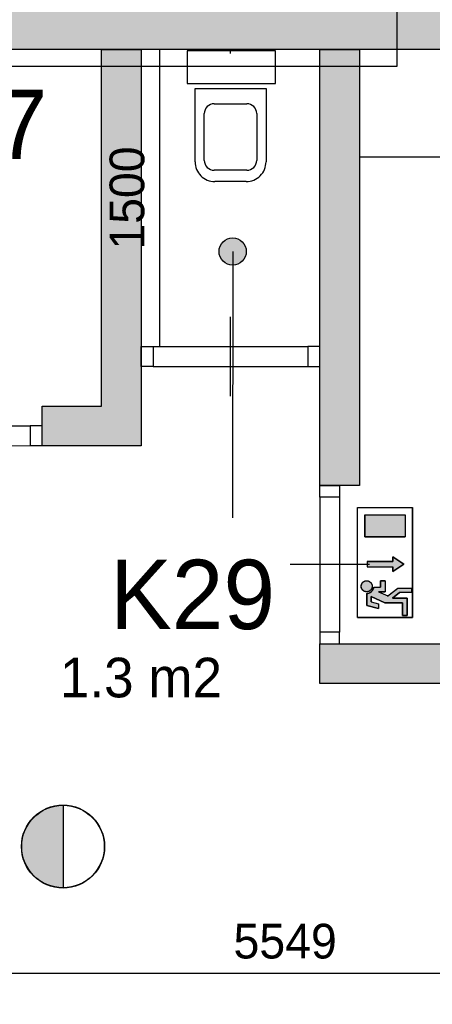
# Model space of a CAD drawing. Extents: x 319440 to 414317, y 3650 to 109188.
# Tile 41 of 46: x 366408 to 368488, y 86300 to 91269. Entities that reach past the tile are written whole.
import ezdxf

# ---------------------------------------------------------------- set-up
doc = ezdxf.new("R2010")
doc.units = 0
doc.header["$MEASUREMENT"] = 0
doc.header["$PDMODE"] = 35
doc.header["$PDSIZE"] = -0.5
doc.layers.get('0').update_dxf_attribs({"linetype": 'CONTINUOUS'})
doc.layers.get('DEFPOINTS').update_dxf_attribs({"linetype": 'CONTINUOUS'})
for name, color, linetype in [('AL22----_BINNENWAND', 252, 'CONTINUOUS'), ('AL32----_BINNENKOZIJN', 252, 'CONTINUOUS'), ('AL74----_INRSANITAIR', 252, 'CONTINUOUS'), ('AM$1A---_MAATVOERING', 252, 'CONTINUOUS'), ('Brandweer', 252, 'CONTINUOUS'), ('brandweer NIEUW', 252, 'CONTINUOUS'), ('LAYER01', 252, 'CONTINUOUS'), ('M2', 252, 'CONTINUOUS'), ('OMPARTIMENTERING', 252, 'CONTINUOUS')]:
    doc.layers.add(name, color=color, linetype=linetype)
doc.styles.add('B-01', font='b-gbp')
doc.dimstyles.new('BBA_STAND', dxfattribs={"dimtxt": 175, "dimasz": 1, "dimexe": 1, "dimexo": 0.001, "dimgap": 75, "dimtad": 1, "dimdec": 0, "dimzin": 0, "dimdsep": 46, "dimtxsty": 'B-01', "dimblk": 'NONE', "dimblk1": 'NONE', "dimblk2": 'PIJL1', "dimcen": 1, "dimse1": 1, "dimse2": 1, "dimclrd": 256, "dimclre": 1, "dimclrt": 256, "dimadec": 0, "dimazin": 0, "dimtfac": 1, "dimtdec": 0, "dimtmove": 0, "dimatfit": 0, "dimldrblk": 'PIJL1', "dimfxl": 1, "dimtolj": 1, "dimtzin": 0, "dimarcsym": 0})

# ---------------------------------------------------------------- blocks, each defined once
blk = doc.blocks.new('*D43')
at = {"layer": 'AM$1A---_MAATVOERING', "lineweight": -2, "transparency": 16777216}
blk.add_line((368120.4, 90577), (371318.2, 90577), dxfattribs=at)
at = {"layer": 'DEFPOINTS', "color": 0, "transparency": 16777216}
for p in [(368120.4, 90732), (371318.2, 90732), (371318.2, 90577)]:
    blk.add_point(p, dxfattribs=at)
at = {"layer": 'AM$1A---_MAATVOERING', "transparency": 16777216, "insert": (369719.3, 90739.5), "char_height": 175, "attachment_point": 5, "style": 'B-01'}
blk.add_mtext('\\A1;3198', dxfattribs=at)
blk = doc.blocks.new('_None')
blk = doc.blocks.new('PIJL1')
at = {"color": 1, "linetype": 'ByBlock'}
blk.add_line((0, 82.6), (0, -82.6), dxfattribs=at)
blk.add_solid([(-100, 16.7), (-100, -16.7), (0, 0)], dxfattribs=at)
blk = doc.blocks.new('*D56')
at = {"layer": 'AM$1A---_MAATVOERING', "lineweight": -2, "transparency": 16777216}
blk.add_line((367112, 91119), (367112, 89619), dxfattribs=at)
at = {"layer": 'DEFPOINTS', "color": 0, "transparency": 16777216}
for p in [(367020.4, 91119), (367020.4, 89619), (367112, 89619)]:
    blk.add_point(p, dxfattribs=at)
at = {"layer": 'AM$1A---_MAATVOERING', "transparency": 16777216, "insert": (366949.5, 90369), "char_height": 175, "attachment_point": 5, "rotation": 90, "style": 'B-01'}
blk.add_mtext('\\A1;1500', dxfattribs=at)
blk = doc.blocks.new('*D57')
at = {"layer": 'AM$1A---_MAATVOERING', "lineweight": -2, "transparency": 16777216}
blk.add_line((370520.4, 86455), (364971.3, 86455), dxfattribs=at)
at = {"layer": 'DEFPOINTS', "color": 0, "transparency": 16777216}
for p in [(364971.3, 86455), (364971.3, 86300), (370520.4, 86301)]:
    blk.add_point(p, dxfattribs=at)
at = {"layer": 'AM$1A---_MAATVOERING', "transparency": 16777216, "insert": (367745.8, 86617.5), "char_height": 175, "attachment_point": 5, "style": 'B-01'}
blk.add_mtext('\\A1;5549', dxfattribs=at)

msp = doc.modelspace()

# ---------------------------------------------------------------- hatches: boundary and pattern name
at = {"layer": 'AM$1A---_MAATVOERING'}
for points in [[(373120.4, 91119), (373120.4, 91319), (372790.4, 91319), (364370.4, 91319), (364370.4, 91119)], [(367020.4, 89119), (367020.4, 91119), (366820.4, 91119), (366820.4, 89319), (366520.7, 89319), (366520.7, 89119)], [(368120.4, 88919), (368120.4, 91119), (367920.4, 91119), (367920.4, 88919)], [(371318.2, 87919), (371318.2, 88119), (368120.4, 88119), (368120.4, 88120), (368020.4, 88120), (368020.4, 88119), (367920.4, 88119), (367920.4, 87919)]]:
    msp.add_hatch(color=256, dxfattribs=at).paths.add_polyline_path(points)
at = {"layer": 'Brandweer'}
h = msp.add_hatch(color=256, dxfattribs=at)
h.paths.add_polyline_path([(368351, 88770.4), (368147.6, 88770.4), (368147.6, 88659.5), (368351, 88659.5)])
h.paths.add_polyline_path([(368289.2, 88558.6), (368289.2, 88535.5), (368159.7, 88535.5), (368159.7, 88507.8), (368289.2, 88507.8), (368289.2, 88484.6), (368344.7, 88521.6)])
h.paths.add_polyline_path([(368322, 88377.4), (368383.4, 88377.4), (368383.4, 88400.5), (368314, 88400.5), (368262.8, 88360.6), (368215.7, 88382), (368249.3, 88382), (368249.3, 88437.5), (368226.2, 88437.5), (368226.2, 88405.2), (368193, 88405.2), (368192.3, 88403.2), (368191.6, 88400.2), (368190.2, 88396.1), (368188.9, 88393.2), (368187.1, 88390.2), (368185.2, 88387.4), (368181.9, 88383.7), (368177.6, 88380.2), (368173.9, 88378), (368170.4, 88376.3), (368166.5, 88374.9), (368162.6, 88374.1), (368156.8, 88373.7), (368156.8, 88312.7), (368216.9, 88297.6), (368216.9, 88321.5), (368179.9, 88330.7), (368179.9, 88357.7), (368248.4, 88326.5), (368337.1, 88326.5), (368337.1, 88261.8), (368360.3, 88261.8), (368360.3, 88349.7), (368286.3, 88349.7)])
h.paths.add_polyline_path([(368184, 88415.1), (368184, 88415.1), (368182.8, 88419.4), (368182.8, 88419.5), (368180.8, 88423.8), (368180.7, 88423.9), (368178.9, 88426.6), (368178.8, 88426.7), (368174.7, 88431), (368174.6, 88431.1), (368170.4, 88433.9), (368170.2, 88434.1), (368167, 88435.6), (368166.8, 88435.7), (368161.3, 88437.1), (368161.1, 88437.2), (368157.8, 88437.5), (368157.5, 88437.5), (368153.6, 88437.3), (368153.3, 88437.3), (368147.8, 88436), (368147.6, 88436), (368143.5, 88434.1), (368143.3, 88434), (368139.9, 88431.8), (368139.7, 88431.6), (368136.5, 88428.7), (368136.4, 88428.6), (368134.7, 88426.6), (368134.6, 88426.4), (368132.9, 88423.9), (368132.8, 88423.7), (368131.8, 88421.9), (368131.8, 88421.7), (368130.2, 88417.7), (368130.2, 88417.6), (368129.1, 88411.5), (368129.1, 88411.4), (368129.6, 88404.1), (368129.7, 88404), (368131.5, 88398.5), (368131.5, 88398.4), (368133.6, 88394.6), (368133.6, 88394.5), (368136.5, 88390.9), (368136.7, 88390.7), (368139, 88388.5), (368139.1, 88388.4), (368142.9, 88385.8), (368143, 88385.7), (368148, 88383.5), (368148.2, 88383.4), (368152.7, 88382.3), (368155.5, 88382.1), (368155.5, 88382.1), (368160, 88382.2), (368160.2, 88382.2), (368162.8, 88382.7), (368162.9, 88382.7), (368167, 88384), (368167.2, 88384), (368170.3, 88385.6), (368170.5, 88385.6), (368174.3, 88388.3), (368177.7, 88391.5), (368177.8, 88391.7), (368180.1, 88394.7), (368180.2, 88394.9), (368181.9, 88398), (368182, 88398.1), (368183.5, 88402.2), (368183.5, 88402.4), (368184.5, 88408.4), (368184.5, 88408.4)])
at = {"layer": 'brandweer NIEUW'}
msp.add_hatch(color=256, dxfattribs=at).paths.add_polyline_path([(366626, 86887.8), (366626, 87304.2, 1)])
at = {"layer": 'LAYER01'}
msp.add_hatch(color=256, dxfattribs=at).paths.add_polyline_path([(367481.3, 90030.1, 1), (367481.3, 90167.7, 1)])

# ---------------------------------------------------------------- linework, layer by layer
at = {"layer": 'AL22----_BINNENWAND'}
for points in [[(373120.4, 91119), (364370.4, 91119)], [(366820.4, 89319), (366820.4, 91119)], [(366820.4, 91119), (367020.4, 91119)], [(367020.4, 91119), (367020.4, 89119)], [(367920.4, 88919), (367920.4, 91119)], [(367920.4, 91119), (368120.4, 91119)], [(368120.4, 91119), (368120.4, 88919)], [(366520.7, 89119), (366520.7, 89319)], [(366520.7, 89319), (366820.4, 89319)], [(367020.4, 89119), (366520.7, 89119)], [(368120.4, 88919), (367920.4, 88919)], [(367920.4, 87919), (367920.4, 88120)], [(367920.4, 88120), (368120.4, 88120)], [(368120.4, 88120), (368120.4, 88119)], [(368120.4, 88119), (371320.4, 88119)], [(371320.4, 87919), (367920.4, 87919)]]:
    msp.add_lwpolyline(points, dxfattribs=at)
at = {"layer": 'AL32----_BINNENKOZIJN'}
for points in [[(367470.5, 89369), (367470.5, 89569), (367470.5, 89769)], [(367080.4, 89619), (367860.6, 89619)], [(367080.4, 89519), (367860.6, 89519.3)], [(365780.7, 89219), (366461, 89219)], [(365780.7, 89119), (366461, 89119.3)], [(367920.4, 88859), (367920.6, 88178.8)], [(368020.4, 88859), (368020.4, 88178.8)], [(368170.4, 88518.9), (367970.4, 88518.9), (367770.4, 88518.9)]]:
    msp.add_lwpolyline(points, dxfattribs=at)
for points in [[(367020.4, 89619), (367080.4, 89619), (367080.4, 89519), (367020.4, 89519)], [(367920.4, 89619), (367860.6, 89619), (367860.6, 89519.3), (367920.4, 89519.3)], [(366520.7, 89219), (366461, 89219), (366461, 89119.3), (366520.7, 89119.3)], [(368020.4, 88919), (368020.4, 88859), (367920.4, 88859), (367920.4, 88919)], [(368020.4, 88119), (368020.4, 88178.8), (367920.6, 88178.8), (367920.6, 88119)]]:
    msp.add_lwpolyline(points, close=True, dxfattribs=at)
at = {"layer": 'AL74----_INRSANITAIR'}
msp.add_lwpolyline([(367252.4, 90947), (367696.4, 90947), (367696.4, 91112), (367252.4, 91112)], close=True, dxfattribs=at)
for points in [[(367470.4, 91099), (367470.4, 91119)], [(367291.4, 90552), (367291.4, 90922)], [(367291.4, 90922), (367649.4, 90922), (367649.4, 90552)], [(367388.4, 90845), (367552.4, 90845)], [(367338.4, 90559), (367338.4, 90795)], [(367602.4, 90795), (367602.4, 90559)], [(367552.4, 90509), (367388.4, 90509)], [(367549.4, 90452), (367391.4, 90452)]]:
    msp.add_lwpolyline(points, dxfattribs=at)
for points in [[(367388.4, 90845, 0.414214), (367338.4, 90795)], [(367602.4, 90795, 0.414213), (367552.4, 90845)], [(367291.4, 90552, 0.414214), (367391.4, 90452)], [(367338.4, 90559, 0.414214), (367388.4, 90509)], [(367549.4, 90452, 0.414214), (367649.4, 90552)], [(367552.4, 90509, 0.414214), (367602.4, 90559)]]:
    msp.add_lwpolyline(points, format="xyb", dxfattribs=at)
at = {"layer": 'Brandweer'}
for p, q in [((368110.6, 88252.6), (368110.6, 88807.4)), ((368110.6, 88807.4), (368388, 88807.4)), ((368388, 88252.6), (368388, 88807.4)), ((368147.6, 88770.4), (368351, 88770.4)), ((368147.6, 88770.4), (368147.6, 88659.5)), ((368351, 88770.4), (368351, 88659.5)), ((368147.6, 88659.5), (368351, 88659.5)), ((368289.2, 88535.5), (368289.2, 88558.6)), ((368289.2, 88558.6), (368344.7, 88521.6)), ((368159.7, 88535.5), (368289.2, 88535.5)), ((368159.7, 88507.8), (368289.2, 88507.8)), ((368344.7, 88521.6), (368289.2, 88484.6)), ((368289.2, 88484.6), (368289.2, 88507.8)), ((368192.6, 88405.2), (368226.2, 88405.2)), ((368249.3, 88437.5), (368226.2, 88437.5)), ((368226.2, 88437.5), (368226.2, 88405.2)), ((368249.3, 88437.5), (368249.3, 88382)), ((368262.6, 88360.5), (368314, 88400.5)), ((368314, 88400.5), (368383.4, 88400.5)), ((368383.4, 88400.5), (368383.4, 88377.4)), ((368156.8, 88373.7), (368156.8, 88312.7)), ((368179.9, 88357.7), (368248.4, 88326.5)), ((368179.9, 88330.7), (368179.9, 88357.7)), ((368215.7, 88382), (368249.3, 88382)), ((368215.7, 88382), (368262.8, 88360.6)), ((368286.3, 88349.7), (368322, 88377.4)), ((368360.3, 88349.7), (368286.3, 88349.7)), ((368383.4, 88377.4), (368322, 88377.4)), ((368360.3, 88261.8), (368360.3, 88349.7)), ((368156.8, 88312.7), (368216.9, 88297.6)), ((368179.9, 88330.7), (368216.9, 88321.5)), ((368216.9, 88321.5), (368216.9, 88297.6)), ((368248.4, 88326.5), (368337.1, 88326.5)), ((368337.1, 88326.5), (368337.1, 88261.8)), ((368110.6, 88252.6), (368388, 88252.6)), ((368337.1, 88261.8), (368360.3, 88261.8))]:
    msp.add_line(p, q, dxfattribs=at)
for points in [[(368388, 88252.6), (368110.6, 88252.6), (368110.6, 88807.4), (368388, 88807.4), (368388, 88252.6)], [(368351, 88659.5), (368147.6, 88659.5), (368147.6, 88770.4), (368351, 88770.4), (368351, 88659.5)], [(368159.7, 88535.5), (368159.7, 88507.8), (368289.2, 88507.8), (368289.2, 88484.6), (368344.7, 88521.6), (368289.2, 88558.6), (368289.2, 88535.5), (368159.7, 88535.5)], [(368137.2, 88429.4), (368138.2, 88430.3), (368139.2, 88431.2), (368140.3, 88432.1), (368141.4, 88432.8), (368142.5, 88433.6), (368143.7, 88434.2), (368144.9, 88434.9), (368146.2, 88435.4), (368147.5, 88435.9), (368148.7, 88436.3), (368150.1, 88436.7), (368151.4, 88437), (368152.7, 88437.2), (368154.1, 88437.4), (368155.4, 88437.5), (368156.8, 88437.5), (368158.2, 88437.5), (368159.5, 88437.4), (368160.9, 88437.2), (368162.2, 88437), (368163.5, 88436.7), (368164.9, 88436.3), (368166.1, 88435.9), (368167.4, 88435.4), (368168.7, 88434.9), (368169.9, 88434.2), (368171.1, 88433.6), (368172.2, 88432.8), (368173.3, 88432.1), (368174.4, 88431.2), (368175.4, 88430.3), (368176.4, 88429.4), (368177.4, 88428.4), (368178.2, 88427.4), (368179.1, 88426.3), (368179.9, 88425.2), (368180.6, 88424), (368181.3, 88422.9), (368181.9, 88421.6), (368182.4, 88420.4), (368182.9, 88419.1), (368183.3, 88417.8), (368183.7, 88416.5), (368184, 88415.2), (368184.2, 88413.8), (368184.4, 88412.5), (368184.5, 88411.1), (368184.5, 88409.8), (368184.5, 88408.4), (368184.4, 88407.1), (368184.2, 88405.7), (368184, 88404.4), (368183.7, 88403), (368183.3, 88401.7), (368182.9, 88400.4), (368182.4, 88399.2), (368181.9, 88397.9), (368181.3, 88396.7), (368180.6, 88395.5), (368179.9, 88394.4), (368179.1, 88393.2), (368178.2, 88392.2), (368177.4, 88391.1), (368176.4, 88390.2), (368175.4, 88389.2), (368174.4, 88388.3), (368173.3, 88387.5), (368172.2, 88386.7), (368171.1, 88386), (368169.9, 88385.3), (368168.7, 88384.7), (368167.4, 88384.1), (368166.1, 88383.7), (368164.9, 88383.2), (368163.5, 88382.9), (368162.2, 88382.6), (368160.9, 88382.3), (368159.5, 88382.2), (368158.2, 88382.1), (368156.8, 88382), (368155.4, 88382.1), (368154.1, 88382.2), (368152.7, 88382.3), (368151.4, 88382.6), (368150.1, 88382.9), (368148.7, 88383.2), (368147.5, 88383.7), (368146.2, 88384.1), (368144.9, 88384.7), (368143.7, 88385.3), (368142.5, 88386), (368141.4, 88386.7), (368140.3, 88387.5), (368139.2, 88388.3), (368138.2, 88389.2), (368137.2, 88390.2), (368136.2, 88391.1), (368135.4, 88392.2), (368134.5, 88393.2), (368133.7, 88394.4), (368133, 88395.5), (368132.3, 88396.7), (368131.7, 88397.9), (368131.2, 88399.2), (368130.7, 88400.4), (368130.3, 88401.7), (368129.9, 88403), (368129.6, 88404.4), (368129.4, 88405.7), (368129.2, 88407.1), (368129.1, 88408.4), (368129.1, 88409.8), (368129.1, 88411.1), (368129.2, 88412.5), (368129.4, 88413.8), (368129.6, 88415.2), (368129.9, 88416.5), (368130.3, 88417.8), (368130.7, 88419.1), (368131.2, 88420.4), (368131.7, 88421.6), (368132.3, 88422.9), (368133, 88424), (368133.7, 88425.2), (368134.5, 88426.3), (368135.4, 88427.4), (368136.2, 88428.4), (368137.2, 88429.4)], [(368152.7, 88382.3), (368148.1, 88383.4), (368142.9, 88385.7), (368139.1, 88388.4), (368136.6, 88390.8), (368133.6, 88394.5), (368131.5, 88398.4), (368129.6, 88404.1), (368129.1, 88411.4), (368130.2, 88417.7), (368131.8, 88421.8), (368132.9, 88423.9), (368134.7, 88426.5), (368136.5, 88428.6), (368139.8, 88431.7), (368143.4, 88434.1), (368147.7, 88436), (368153.4, 88437.3), (368157.7, 88437.5), (368161.2, 88437.2), (368166.8, 88435.6), (368170.3, 88434), (368174.6, 88431), (368178.8, 88426.7), (368180.7, 88423.8), (368182.8, 88419.4), (368184, 88415.1), (368184.5, 88408.4), (368183.5, 88402.3), (368182, 88398.1), (368180.1, 88394.8), (368177.8, 88391.6), (368174.3, 88388.3), (368170.4, 88385.6), (368167.1, 88384), (368162.9, 88382.7), (368160.1, 88382.2), (368155.5, 88382.1), (368152.7, 88382.3)], [(368360.3, 88261.8), (368337.1, 88261.8), (368337.1, 88326.5), (368248.4, 88326.5), (368179.9, 88357.7), (368179.9, 88330.7), (368216.9, 88321.5), (368216.9, 88297.6), (368156.8, 88312.7), (368156.8, 88373.7), (368162.6, 88374.1), (368165.1, 88374.6), (368167.7, 88375.3), (368170.4, 88376.3), (368173.9, 88378), (368176.6, 88379.6), (368178.5, 88380.9), (368180.8, 88382.8), (368182.7, 88384.6), (368185.2, 88387.4), (368187.1, 88390.2), (368188.9, 88393.2), (368190.2, 88396.1), (368191.6, 88400.2), (368192.3, 88403.2), (368193, 88405.2), (368226.2, 88405.2), (368226.2, 88437.5), (368249.3, 88437.5), (368249.3, 88382), (368215.7, 88382), (368262.8, 88360.6), (368314, 88400.5), (368383.4, 88400.5), (368383.4, 88377.4), (368322, 88377.4), (368286.3, 88349.7), (368360.3, 88349.7), (368360.3, 88261.8)], [(368156.8, 88373.7), (368157.2, 88373.7), (368157.6, 88373.7), (368158, 88373.7), (368158.4, 88373.7), (368158.8, 88373.7), (368159.2, 88373.7), (368159.6, 88373.8), (368160.1, 88373.8), (368160.5, 88373.8), (368160.9, 88373.9), (368161.3, 88373.9), (368161.7, 88374), (368162.1, 88374), (368162.5, 88374.1), (368162.9, 88374.2), (368163.3, 88374.2), (368163.7, 88374.3), (368164.1, 88374.4), (368164.5, 88374.5), (368164.9, 88374.6), (368165.3, 88374.7), (368165.7, 88374.8), (368166.1, 88374.9), (368166.4, 88375), (368166.8, 88375.1), (368167.2, 88375.2), (368167.6, 88375.3), (368168, 88375.4), (368168.4, 88375.6), (368168.8, 88375.7), (368169.2, 88375.8), (368169.5, 88376), (368169.9, 88376.1), (368170.3, 88376.3), (368170.7, 88376.4), (368171.1, 88376.6), (368171.4, 88376.8), (368171.8, 88376.9), (368172.2, 88377.1), (368172.5, 88377.3), (368172.9, 88377.4), (368173.3, 88377.6), (368173.6, 88377.8), (368174, 88378), (368174.3, 88378.2), (368174.7, 88378.4), (368175, 88378.6), (368175.4, 88378.8), (368175.7, 88379), (368176.1, 88379.2), (368176.4, 88379.5), (368176.8, 88379.7), (368177.1, 88379.9), (368177.4, 88380.1), (368177.8, 88380.4), (368178.1, 88380.6), (368178.4, 88380.9), (368178.8, 88381.1), (368179.1, 88381.4), (368179.4, 88381.6), (368179.7, 88381.9), (368180, 88382.1), (368180.3, 88382.4), (368180.6, 88382.7), (368181, 88382.9), (368181.2, 88383.2), (368181.6, 88383.5), (368181.8, 88383.8), (368182.1, 88384), (368182.4, 88384.3), (368182.7, 88384.6), (368183, 88384.9), (368183.3, 88385.2), (368183.5, 88385.5), (368183.8, 88385.8), (368184.1, 88386.1), (368184.4, 88386.4), (368184.6, 88386.7), (368184.9, 88387), (368185.1, 88387.4), (368185.4, 88387.7), (368185.6, 88388), (368185.9, 88388.3), (368186.1, 88388.7), (368186.3, 88389), (368186.6, 88389.3), (368186.8, 88389.7), (368187, 88390), (368187.2, 88390.4), (368187.5, 88390.7), (368187.7, 88391), (368187.9, 88391.4), (368188.1, 88391.7), (368188.3, 88392.1), (368188.5, 88392.5), (368188.7, 88392.8), (368188.9, 88393.2), (368189.1, 88393.5), (368189.2, 88393.9), (368189.4, 88394.3), (368189.6, 88394.6), (368189.8, 88395), (368189.9, 88395.4), (368190.1, 88395.8), (368190.2, 88396.1), (368190.4, 88396.5), (368190.5, 88396.9), (368190.7, 88397.3), (368190.8, 88397.6), (368191, 88398), (368191.1, 88398.4), (368191.2, 88398.8), (368191.3, 88399.2), (368191.4, 88399.6), (368191.6, 88400), (368191.7, 88400.4), (368191.8, 88400.8), (368191.9, 88401.2), (368192, 88401.5), (368192.1, 88401.9), (368192.1, 88402.3), (368192.2, 88402.7), (368192.3, 88403.1), (368192.4, 88403.5), (368192.4, 88403.9), (368192.5, 88404.3), (368192.6, 88404.7), (368192.6, 88405.2)]]:
    msp.add_lwpolyline(points, dxfattribs=at)
msp.add_lwpolyline([(368156.8, 88373.7), (368163.5, 88374.3), (368173.4, 88377.7), (368178.9, 88381.2), (368182.9, 88384.8), (368187.6, 88390.9), (368190.7, 88397.3), (368192.1, 88402.1), (368193, 88405.2), (368226.2, 88405.2), (368226.2, 88437.5), (368249.3, 88437.5), (368249.3, 88382), (368215.7, 88382), (368262.8, 88360.6), (368314, 88400.5), (368383.4, 88400.5), (368383.4, 88377.4), (368322, 88377.4), (368286.3, 88349.7), (368360.3, 88349.7), (368360.3, 88261.8), (368337.1, 88261.8), (368337.1, 88326.5), (368248.4, 88326.5), (368179.9, 88357.7), (368179.9, 88330.7), (368216.9, 88321.5), (368216.9, 88297.6), (368156.8, 88312.7)], close=True, dxfattribs=at)
at = {"layer": 'brandweer NIEUW'}
msp.add_line((366626, 87305.5), (366626, 86886.5), dxfattribs=at)
for radius in [209.5, 208.2]:
    msp.add_circle((366626, 87096), radius, dxfattribs=at)
at = {"layer": 'LAYER01'}
msp.add_line((367481.3, 90098.9), (367481, 88754.7), dxfattribs=at)
msp.add_circle((367481.3, 90098.9), 68.8, dxfattribs=at)
at = {"layer": 'OMPARTIMENTERING', "ltscale": 800}
msp.add_lwpolyline([(361540.4, 101969), (361540.4, 97739), (362950.4, 97739), (362950.4, 91034), (365220.4, 91034), (368310, 91034), (368310, 94119), (365220.4, 94119), (365220.4, 101969)], dxfattribs=at)

# ---------------------------------------------------------------- texts
at = {"layer": 'LAYER01', "style": 'B-01'}
for s, p in [('K27', (365713.9, 90566)), ('K29', (366862.3, 88193.5))]:
    msp.add_text(s, height=350, rotation=0, dxfattribs=at).set_placement(p)
at = {"layer": 'M2', "insert": (366610, 88049), "char_height": 200, "width": 1805, "attachment_point": 1, "style": 'B-01'}
msp.add_mtext('1.3 m2', dxfattribs=at)

# ---------------------------------------------------------------- dimensions: what is measured, and where the dimension line sits
at = {"layer": 'AM$1A---_MAATVOERING'}
dim = msp.add_linear_dim(base=(367112, 89619), p1=(367020.4, 91119), p2=(367020.4, 89619), angle=270, dimstyle='BBA_STAND', dxfattribs=at)
dim.commit()
dim.dimension.update_dxf_attribs({"geometry": '*D56', "text_midpoint": (366949.5, 90369)})
for base, p1, p2, picture, middle in [((371318.2, 90577), (368120.4, 90732), (371318.2, 90732), '*D43', (369719.3, 90739.5)), ((364971.3, 86455), (370520.4, 86301), (364971.3, 86300), '*D57', (367745.8, 86617.5))]:
    dim = msp.add_linear_dim(base=base, p1=p1, p2=p2, dimstyle='BBA_STAND', dxfattribs=at)
    dim.commit()
    dim.dimension.update_dxf_attribs({"geometry": picture, "text_midpoint": middle})

doc.saveas('drawing.dxf')
